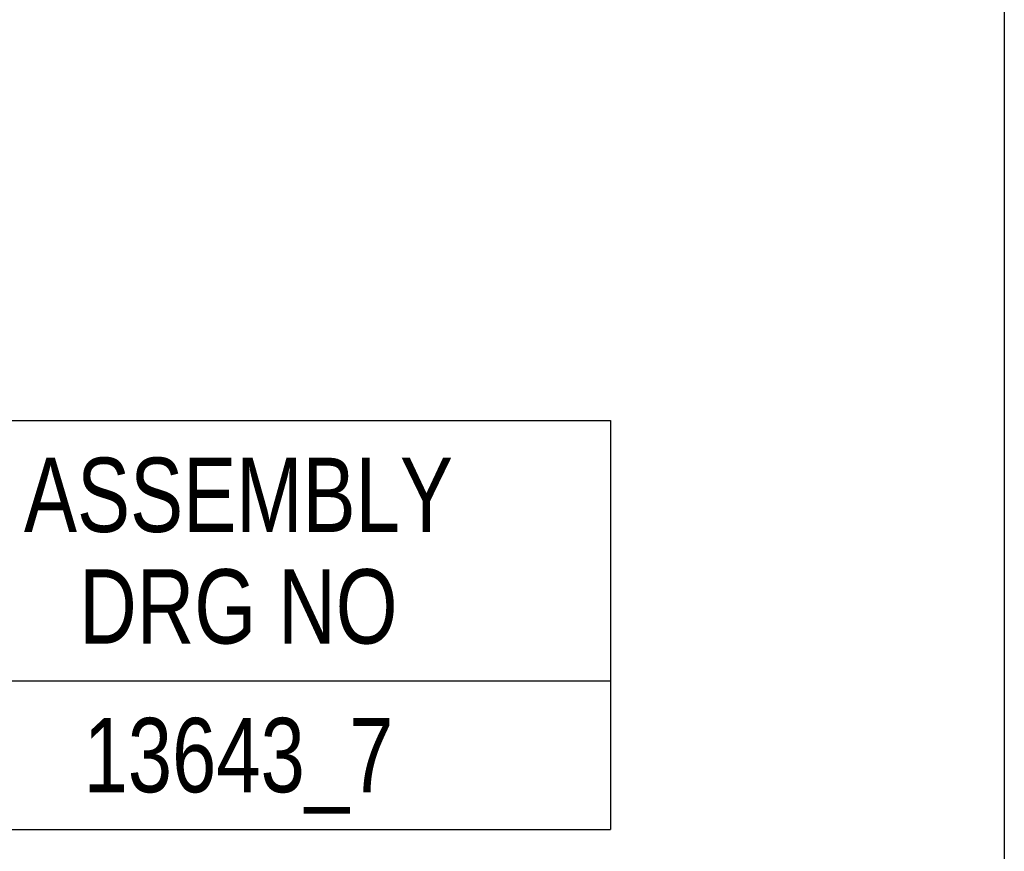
# Model space of a CAD drawing. Header units: millimetres. Extents: x 17 to 597, y 16 to 406.
# Tile 37 of 44: x 502 to 581, y 83 to 150. Entities that reach past the tile are written whole.
import ezdxf

# ---------------------------------------------------------------- set-up
doc = ezdxf.new("R2010")
doc.units = ezdxf.units.MM
doc.header["$LTSCALE"] = 32.67
doc.layers.get('0').update_dxf_attribs({"linetype": 'CONTINUOUS'})
doc.styles.get("Standard").update_dxf_attribs({"font": 'txt', "width": 0.8})

# ---------------------------------------------------------------- blocks, each defined once
blk = doc.blocks.new('*T23')
at = {"color": 2, "linetype": 'Continuous'}
for p, q in [((0, 0), (345, 0)), ((0, 0), (0, -33)), ((75, 0), (75, -33)), ((150, 0), (150, -33)), ((225, 0), (225, -33)), ((285, 0), (285, -33)), ((345, 0), (345, -33)), ((0, -21), (345, -21)), ((0, -33), (345, -33))]:
    blk.add_line(p, q, dxfattribs=at)
at = {"color": 2, "linetype": 'Continuous', "char_height": 6, "attachment_point": 2, "line_spacing_factor": 0.9}
for s, insert, width in [('PIPE OD\\PSDR RATING', (37.5, -3), 96), ('FLANGE\\PDRILLING', (112.5, -3), 76.8), ('BOLT\\PNO-DIAxLENGTH', (187.5, -3), 124.8), ('WEIGHT\\PKg', (255, -3), 57.6), ('ASSEMBLY\\PDRG NO', (315, -3), 76.8), ('125 SDR11', (37.5, -24), 86.4), ('6-M16x80', (187.5, -24), 76.8), ('16.1', (255, -24), 38.4), ('13643_7', (315, -24), 67.2)]:
    blk.add_mtext(s, dxfattribs=dict(at, insert=insert, width=width))

msp = doc.modelspace()

# ---------------------------------------------------------------- linework, layer by layer
at = {"color": 2, "linetype": 'Continuous'}
msp.add_line((581.193458, 395.911944), (581.193458, 15.911944), dxfattribs=at)

# ---------------------------------------------------------------- block references
msp.add_blockref('*T23', (204.423853, 117.785355))

doc.saveas('drawing.dxf')
